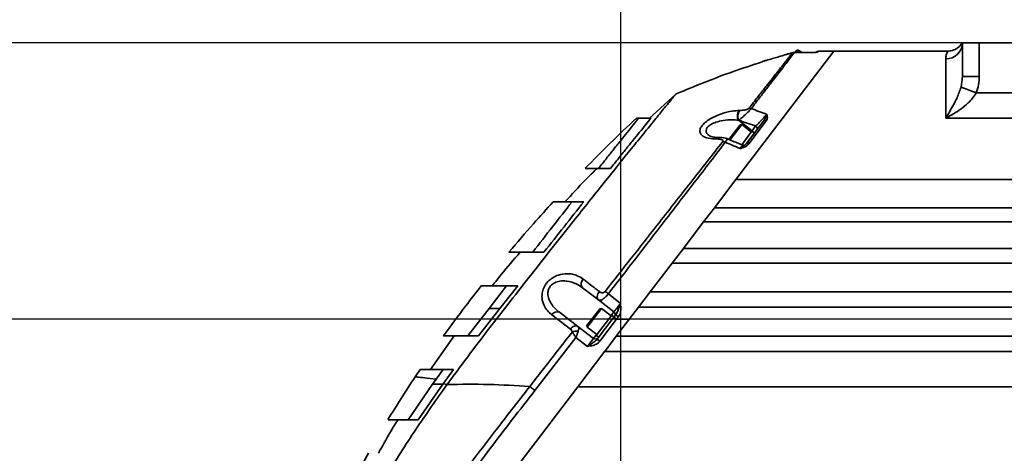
# Model space of a CAD drawing. Header units: millimetres. Extents: x 6316 to 18291, y -19059 to -9021.
# Tile 92 of 144: x 10565 to 10859, y -11833 to -11703. Entities that reach past the tile are written whole.
import ezdxf

# ---------------------------------------------------------------- set-up
doc = ezdxf.new("R2010")
doc.units = ezdxf.units.MM
doc.header["$LTSCALE"] = 10
doc.header["$PDSIZE"] = -1
doc.linetypes.add('CENTER', pattern=[50.8, 31.75, -6.35, 6.35, -6.35])
doc.linetypes.add('CENTERX2', pattern=[20.32, 12.7, -2.54, 2.54, -2.54])
doc.layers.get('Defpoints').update_dxf_attribs({"true_color": 0x5e5e5e})
doc.layers.add('2细线层', color=4, linetype='Continuous', lineweight=13)
doc.layers.add('中心线层', color=1, linetype='CENTER')
doc.dimstyles.new('ISO-25', dxfattribs={"dimscale": 20, "dimtxt": 4, "dimasz": 3.05, "dimexe": 3, "dimexo": 0.625, "dimtad": 1, "dimdec": 0, "dimtxsty": 'Standard', "dimcen": 2.5, "dimclrd": 1, "dimclre": 1, "dimclrt": 4, "dimadec": 1, "dimazin": 2, "dimtfac": 1, "dimtdec": 0, "dimtmove": 0, "dimatfit": 0, "dimfxl": 1, "dimarcsym": 0})

# ---------------------------------------------------------------- blocks, each defined once
blk = doc.blocks.new('*D148')
at = {"layer": 'Defpoints', "color": 0, "linetype": 'ByBlock', "lineweight": 20, "transparency": 16777216}
for p in [(11690.09, -11297.54), (11555.19, -11666.33), (10703.28, -11792.73), (11661.24, -11792.73), (11834.85, -11792.73)]:
    blk.add_point(p, dxfattribs=at)
at = {"layer": '中心线层', "color": 1, "linetype": 'ByBlock', "lineweight": -2, "transparency": 16777216}
for p, q in [((11547.15, -11656.76), (11303.84, -11366.79)), ((11847.35, -11792.73), (12217.27, -11792.73))]:
    blk.add_line(p, q, dxfattribs=at)
blk.add_arc((11661.24, -11792.73), 496.02, 7.0506, 122.9494, dxfattribs=at)
at = {"layer": '中心线层', "color": 1, "linetype": 'ByBlock', "lineweight": 20, "transparency": 16777216}
for points in [[(11397.5, -11384.66), (11385.41, -11368.31), (11342.41, -11412.75)], [(12163.66, -11731.22), (12143.37, -11732.47), (12157.27, -11792.73)]]:
    blk.add_solid(points, dxfattribs=at)
at = {"layer": '中心线层', "color": 4, "linetype": 'ByBlock', "lineweight": 20, "transparency": 16777216, "insert": (11970.28, -11339), "char_height": 80, "attachment_point": 5, "rotation": 325.7408}
blk.add_mtext('130°', dxfattribs=at)
blk = doc.blocks.new('*D149')
at = {"layer": 'Defpoints', "color": 0, "linetype": 'ByBlock', "lineweight": 20, "transparency": 16777216}
for p in [(10703.28, -11792.73), (11661.24, -11792.73), (11834.85, -11792.73), (11557.23, -11916.69), (11679.34, -12103.48)]:
    blk.add_point(p, dxfattribs=at)
at = {"layer": '中心线层', "color": 1, "linetype": 'ByBlock', "lineweight": -2, "transparency": 16777216}
for p, q in [((11847.35, -11792.73), (12032.53, -11792.73)), ((11549.19, -11926.26), (11422.59, -12077.15))]:
    blk.add_line(p, q, dxfattribs=at)
blk.add_arc((11661.24, -11792.73), 311.28, 241.2459, 348.7541, dxfattribs=at)
at = {"layer": '中心线层', "color": 1, "linetype": 'ByBlock', "lineweight": 20, "transparency": 16777216}
for points in [[(11956.43, -11852.44), (11976.67, -11854.43), (11972.53, -11792.73)], [(11505.76, -12074.02), (11517.24, -12057.23), (11461.16, -12031.18)]]:
    blk.add_solid(points, dxfattribs=at)
at = {"layer": '中心线层', "color": 4, "linetype": 'ByBlock', "lineweight": 20, "transparency": 16777216, "insert": (11770.42, -12026.86), "char_height": 80, "attachment_point": 5, "rotation": 25}
blk.add_mtext('130°', dxfattribs=at)
blk = doc.blocks.new('*D152')
at = {"layer": 'Defpoints', "color": 0, "linetype": 'ByBlock', "lineweight": 20, "transparency": 16777216}
for p in [(10744.24, -11792.73), (11834.85, -11792.73), (10910.7, -11928.22), (11200.52, -11950.1), (11072.57, -12830.82)]:
    blk.add_point(p, dxfattribs=at)
at = {"layer": '中心线层', "color": 1, "linetype": 'ByBlock', "lineweight": -2, "transparency": 16777216}
blk.add_arc((10886.41, -11792.73), 351.33, 290.1276, 350.0396, dxfattribs=at)
at = {"layer": '中心线层', "color": 1, "linetype": 'ByBlock', "lineweight": 20, "transparency": 16777216}
for points in [[(11222.32, -11852.61), (11242.57, -11854.38), (11237.74, -11792.73)], [(11009.96, -12132.42), (11004.65, -12112.79), (10948.42, -12138.54)]]:
    blk.add_solid(points, dxfattribs=at)
at = {"layer": '中心线层', "color": 4, "linetype": 'ByBlock', "lineweight": 20, "transparency": 16777216, "insert": (11113.63, -11986.13), "char_height": 80, "attachment_point": 5, "rotation": 49.5964}
blk.add_mtext('80°', dxfattribs=at)
blk = doc.blocks.new('*D155')
at = {"layer": 'Defpoints', "color": 0, "linetype": 'ByBlock', "lineweight": 20, "transparency": 16777216}
for p in [(10266.86, -11792.73), (10984.24, -11792.73), (10744.24, -11962.73)]:
    blk.add_point(p, dxfattribs=at)
at = {"layer": '中心线层', "color": 1, "linetype": 'ByBlock', "lineweight": -2, "transparency": 16777216}
for p, q in [((10266.86, -11731.73), (10266.86, -11488.87)), ((10971.74, -11792.73), (10206.86, -11792.73)), ((10266.86, -11962.73), (10266.86, -11792.73)), ((10731.74, -11962.73), (10206.86, -11962.73)), ((10266.86, -12023.73), (10266.86, -12084.73))]:
    blk.add_line(p, q, dxfattribs=at)
at = {"layer": '中心线层', "color": 1, "linetype": 'ByBlock', "lineweight": 20, "transparency": 16777216}
for points in [[(10256.69, -11731.73), (10277.03, -11731.73), (10266.86, -11792.73)], [(10256.69, -12023.73), (10277.03, -12023.73), (10266.86, -11962.73)]]:
    blk.add_solid(points, dxfattribs=at)
at = {"layer": '中心线层', "color": 4, "linetype": 'ByBlock', "lineweight": 20, "transparency": 16777216, "insert": (10213.91, -11579.8), "char_height": 80, "attachment_point": 5, "rotation": 90}
blk.add_mtext('170', dxfattribs=at)
blk = doc.blocks.new('*D156')
at = {"layer": 'Defpoints', "color": 0, "linetype": 'ByBlock', "lineweight": 20, "transparency": 16777216}
for p in [(10446.08, -11710.23), (10931.24, -11710.23), (10982.74, -11792.73)]:
    blk.add_point(p, dxfattribs=at)
at = {"layer": '中心线层', "color": 1, "linetype": 'ByBlock', "lineweight": -2, "transparency": 16777216}
for p, q in [((10446.08, -11649.23), (10446.08, -11457.16)), ((10918.74, -11710.23), (10386.08, -11710.23)), ((10446.08, -11792.73), (10446.08, -11710.23)), ((10970.24, -11792.73), (10386.08, -11792.73)), ((10446.08, -11853.73), (10446.08, -11914.73))]:
    blk.add_line(p, q, dxfattribs=at)
at = {"layer": '中心线层', "color": 1, "linetype": 'ByBlock', "lineweight": 20, "transparency": 16777216}
for points in [[(10435.92, -11649.23), (10456.25, -11649.23), (10446.08, -11710.23)], [(10435.92, -11853.73), (10456.25, -11853.73), (10446.08, -11792.73)]]:
    blk.add_solid(points, dxfattribs=at)
at = {"layer": '中心线层', "color": 4, "linetype": 'ByBlock', "lineweight": 20, "transparency": 16777216, "insert": (10393.58, -11522.69), "char_height": 80, "attachment_point": 5, "rotation": 90}
blk.add_mtext('83', dxfattribs=at)
blk = doc.blocks.new('*D157')
at = {"layer": 'Defpoints', "color": 0, "linetype": 'ByBlock', "lineweight": 20, "transparency": 16777216}
for p in [(11661.11, -11671.18), (11661.11, -11792.73), (10744.24, -11962.73)]:
    blk.add_point(p, dxfattribs=at)
at = {"layer": '中心线层', "color": 1, "linetype": 'ByBlock', "lineweight": -2, "transparency": 16777216}
for p, q in [((10744.24, -11950.23), (10744.24, -11611.18)), ((11661.11, -11780.23), (11661.11, -11611.18)), ((10805.24, -11671.18), (11600.11, -11671.18))]:
    blk.add_line(p, q, dxfattribs=at)
at = {"layer": '中心线层', "color": 1, "linetype": 'ByBlock', "lineweight": 20, "transparency": 16777216}
for points in [[(10805.24, -11661.01), (10805.24, -11681.34), (10744.24, -11671.18)], [(11600.11, -11661.01), (11600.11, -11681.34), (11661.11, -11671.18)]]:
    blk.add_solid(points, dxfattribs=at)
at = {"layer": '中心线层', "color": 4, "linetype": 'ByBlock', "lineweight": 20, "transparency": 16777216, "insert": (11202.68, -11618.68), "char_height": 80, "attachment_point": 5}
blk.add_mtext('917', dxfattribs=at)
blk = doc.blocks.new('*D165')
at = {"layer": 'Defpoints', "color": 0, "linetype": 'ByBlock', "lineweight": 20, "transparency": 16777216}
for p in [(8798.07, -11030.1), (10744.24, -11030.1), (10440.1, -13232.73)]:
    blk.add_point(p, dxfattribs=at)
at = {"layer": '中心线层', "color": 1, "linetype": 'ByBlock', "lineweight": -2, "transparency": 16777216}
for p, q in [((10731.74, -11030.1), (8738.07, -11030.1)), ((8798.07, -13171.73), (8798.07, -11091.1)), ((10427.6, -13232.73), (8738.07, -13232.73))]:
    blk.add_line(p, q, dxfattribs=at)
at = {"layer": '中心线层', "color": 1, "linetype": 'ByBlock', "lineweight": 20, "transparency": 16777216}
for points in [[(8787.9, -11091.1), (8808.24, -11091.1), (8798.07, -11030.1)], [(8787.9, -13171.73), (8808.24, -13171.73), (8798.07, -13232.73)]]:
    blk.add_solid(points, dxfattribs=at)
at = {"layer": '中心线层', "color": 4, "linetype": 'ByBlock', "lineweight": 20, "transparency": 16777216, "insert": (8745.12, -12241.75), "char_height": 80, "attachment_point": 5, "rotation": 90}
blk.add_mtext('2203', dxfattribs=at)

msp = doc.modelspace()

# ---------------------------------------------------------------- linework, layer by layer
at = {"color": 7, "linetype": 'Continuous', "lineweight": 35}
for p, q in [((10796.34, -11713.13), (10796.83, -11712.49)), ((10797.32, -11712.42), (10796.77, -11713.14)), ((10797.32, -11712.42), (10796.83, -11712.49)), ((10796.83, -11712.49), (10796.83, -11712.49)), ((10798.27, -11713.14), (10797.32, -11712.42)), ((10846.21, -11710.46), (10846.21, -11710.46)), ((10846.24, -11720.31), (10846.24, -11710.23)), ((10846.24, -11710.23), (10851.24, -11710.23)), ((10851.24, -11710.23), (10851.24, -11720.31)), ((10851.24, -11710.23), (10861.24, -11710.23)), ((10807.85, -11712.73), (10778.64, -11751.01)), ((10778.64, -11751.01), (10807.85, -11712.73)), ((10792.48, -11714.1), (10791.98, -11714.25)), ((10796.43, -11713.14), (10796.09, -11713.14)), ((10796.43, -11713.16), (10796.1, -11713.16)), ((10802, -11713.14), (10796.43, -11713.14)), ((10796.43, -11713.16), (10796.43, -11713.14)), ((10801.98, -11713.16), (10796.43, -11713.16)), ((10801.98, -11713.16), (10802, -11713.14)), ((10803.31, -11712.73), (10803.14, -11712.95)), ((10807.85, -11712.73), (10803.31, -11712.73)), ((10841.88, -11712.73), (10807.85, -11712.73)), ((10841.24, -11732.7), (10841.24, -11715.08)), ((10845.8, -11723.48), (10846.24, -11720.31)), ((10851.24, -11720.31), (10846.24, -11720.31)), ((10850.35, -11725.2), (10845.8, -11723.48)), ((10760.72, -11725.55), (10752.74, -11732.8)), ((10850.35, -11725.2), (10862.14, -11725.2)), ((10748.99, -11732.73), (10749.59, -11732.73)), ((10753.29, -11732.73), (10749.59, -11732.73)), ((10779.6, -11730.46), (10779.73, -11730.46)), ((10871.24, -11732.7), (10841.24, -11732.7)), ((10776.5, -11739.13), (10779.85, -11734.75)), ((10780.34, -11734.68), (10776.84, -11739.27)), ((10783.43, -11736.48), (10779.35, -11733.37)), ((10779.48, -11733.37), (10779.35, -11733.37)), ((10780.34, -11734.68), (10779.85, -11734.75)), ((10779.85, -11734.75), (10779.85, -11734.75)), ((10783.24, -11736.89), (10780.34, -11734.68)), ((10781.66, -11740.45), (10786.82, -11733.68)), ((10787.62, -11733.55), (10782.45, -11740.41)), ((10783.43, -11736.48), (10784.5, -11735.08)), ((10773.34, -11738.98), (10772.35, -11738.96)), ((10774.13, -11738.53), (10773.14, -11738.51)), ((10783.42, -11736.66), (10780.34, -11740.7)), ((10782.79, -11739.12), (10782.72, -11739.06)), ((10782.72, -11739.06), (10782.79, -11739.12)), ((10783.21, -11738.56), (10783.14, -11738.51)), ((10783.14, -11738.51), (10783.21, -11738.56)), ((10783.16, -11736.83), (10783.43, -11736.48)), ((10784.18, -11737.24), (10783.42, -11736.66)), ((10783.58, -11738.08), (10783.51, -11738.03)), ((10783.51, -11738.03), (10783.58, -11738.08)), ((10783.87, -11737.7), (10783.8, -11737.64)), ((10783.8, -11737.64), (10783.87, -11737.7)), ((10784.08, -11737.43), (10784.01, -11737.37)), ((10784.01, -11737.37), (10784.08, -11737.43)), ((10784.19, -11737.28), (10784.12, -11737.23)), ((10784.12, -11737.23), (10784.19, -11737.28)), ((10781.85, -11740.35), (10781.78, -11740.3)), ((10781.78, -11740.3), (10781.78, -11740.3)), ((10781.78, -11740.3), (10781.85, -11740.35)), ((10782.33, -11739.72), (10782.26, -11739.67)), ((10782.26, -11739.67), (10782.33, -11739.72)), ((10782.33, -11739.72), (10782.33, -11739.72)), ((10737.61, -11747.73), (10741.18, -11747.73)), ((10772.19, -11759.45), (10778.64, -11751.01)), ((10778.64, -11751.01), (10874.24, -11751.01)), ((10733.19, -11757.73), (10729.71, -11757.73)), ((10772.19, -11759.45), (10768.97, -11763.67)), ((10873.8, -11759.45), (10772.19, -11759.45)), ((10762.84, -11771.7), (10768.97, -11763.67)), ((10768.97, -11763.67), (10873.8, -11763.67)), ((10717.97, -11772.73), (10721.33, -11772.73)), ((10762.93, -11771.59), (10759.56, -11776)), ((10874.24, -11771.59), (10762.93, -11771.59)), ((10753.01, -11784.6), (10759.56, -11776)), ((10759.56, -11776), (10874.24, -11776)), ((10704.94, -11789.49), (10710.2, -11782.73)), ((10708.19, -11789.49), (10713.49, -11782.73)), ((10713.49, -11782.73), (10710.2, -11782.73)), ((10737.63, -11786.99), (10732.83, -11783.33)), ((10740.55, -11785.17), (10744.15, -11788.02)), ((10753.01, -11784.59), (10749.58, -11789.08)), ((10874.24, -11784.59), (10753.01, -11784.59)), ((10742.21, -11790.5), (10737.63, -11786.99)), ((10698.64, -11797.73), (10704.94, -11789.49)), ((10701.84, -11797.73), (10708.19, -11789.49)), ((10704.94, -11789.49), (10708.19, -11789.49)), ((10729.25, -11795.69), (10723.69, -11791.42)), ((10725.95, -11790.66), (10731.47, -11794.88)), ((10734.17, -11794.61), (10737.99, -11789.6)), ((10738.48, -11789.53), (10734.24, -11795.1)), ((10741.57, -11791.51), (10736.96, -11797.55)), ((10738.48, -11789.53), (10737.99, -11789.6)), ((10737.99, -11789.6), (10737.99, -11789.6)), ((10741.38, -11791.75), (10738.48, -11789.53)), ((10741.3, -11791.69), (10742.21, -11790.5)), ((10742.33, -11792.09), (10741.57, -11791.51)), ((10742.23, -11792.12), (10742.78, -11791.41)), ((10742.91, -11797.82), (10749.58, -11789.08)), ((10743.57, -11792), (10743.03, -11792.73)), ((10749.58, -11789.08), (10874.24, -11789.08)), ((10731.47, -11794.88), (10736.15, -11798.45)), ((10734.17, -11794.61), (10734.24, -11795.1)), ((10737.23, -11798.68), (10742.23, -11792.12)), ((10743.03, -11792.73), (10738.02, -11799.29)), ((10742.23, -11792.12), (10743.03, -11792.73)), ((10742.33, -11792.14), (10742.26, -11792.08)), ((10742.26, -11792.08), (10742.33, -11792.14)), ((10743.03, -11792.73), (10746.8, -11792.73)), ((10694.51, -11797.73), (10687.44, -11807.72)), ((10698.64, -11797.73), (10701.84, -11797.73)), ((10734.24, -11795.1), (10737.14, -11797.31)), ((10736.15, -11798.45), (10737.06, -11797.25)), ((10736.96, -11797.55), (10737.67, -11798.1)), ((10742.91, -11797.82), (10739.49, -11802.31)), ((10874.24, -11797.82), (10742.91, -11797.82)), ((10730.89, -11798.21), (10718.64, -11813.98)), ((10734.33, -11800.83), (10730.89, -11798.21)), ((10734.33, -11800.83), (10736.15, -11798.45)), ((10737.23, -11798.68), (10738.02, -11799.29)), ((10731.44, -11812.86), (10739.51, -11802.28)), ((10739.49, -11802.31), (10874.24, -11802.31)), ((10684.38, -11807.69), (10682.86, -11809.96)), ((10689.14, -11810.6), (10691.22, -11807.73)), ((10694.38, -11807.73), (10691.22, -11807.73)), ((10691.24, -11812.04), (10694.38, -11807.73)), ((10688.04, -11812.14), (10680.76, -11822.73)), ((10691.17, -11812.14), (10683.82, -11822.73)), ((10689.14, -11810.6), (10688.04, -11812.14)), ((10688.04, -11812.14), (10691.17, -11812.14)), ((10691.24, -11812.04), (10691.17, -11812.14)), ((10691.24, -11812.04), (10692.45, -11812.18)), ((10731.44, -11812.86), (10666.42, -11898.07)), ((10874.24, -11812.86), (10731.44, -11812.86)), ((10680.76, -11822.73), (10683.82, -11822.73))]:
    msp.add_line(p, q, dxfattribs=at)
at = {"color": 7, "linetype": 'Continuous', "lineweight": 35, "flags": 128}
for points in [[(10737.87, -11784.5), (10737.63, -11784.83), (10737.44, -11785.18), (10737.31, -11785.55), (10737.24, -11785.9), (10737.24, -11786.24), (10737.31, -11786.54), (10737.44, -11786.8), (10737.63, -11786.99)], [(10742.78, -11791.41), (10742.79, -11791.42), (10742.84, -11791.45), (10742.91, -11791.51), (10743.01, -11791.58), (10743.13, -11791.67), (10743.27, -11791.77), (10743.42, -11791.89), (10743.57, -11792)], [(10729.25, -11795.69), (10729.5, -11795.39), (10729.79, -11795.14), (10730.09, -11794.94), (10730.4, -11794.79), (10730.7, -11794.71), (10730.99, -11794.7), (10731.25, -11794.76), (10731.47, -11794.88)]]:
    msp.add_lwpolyline(points, dxfattribs=at)
at = {"color": 7, "linetype": 'Continuous', "lineweight": 35}
for centre, radius, start, end in [((10841.32, -11710.15), 4.93, 269.1577, 359.1321), ((10796.08, -11715.15), 1.99, 89.4959, 106.8621), ((10802, -11712.14), 1, 267.6076, 275.6596), ((10803.31, -11713.73), 1, 95.0326, 142.655), ((10803.14, -11713.95), 0.997, 89.7429, 114.9309), ((10782.6, -11731.78), 1.97, 72.547, 93.0741), ((10781.84, -11732.12), 2.79, 143.6197, 206.6693), ((10781.98, -11732.12), 2.8, 143.6347, 206.637), ((10784.03, -11735.86), 0.913, 330.2218, 58.6111), ((10787.31, -11734.17), 0.695, 64.0876, 134.9222), ((10773.18, -11739.48), 0.976, 92.2933, 147.9928), ((10774.17, -11739.5), 0.977, 92.5284, 148.1836), ((10782.72, -11737.43), 1.18, 24.465, 53.1937), ((10774.5, -11741.99), 2.28, 65.1046, 84.6969), ((10780.88, -11739.82), 1, 247.0312, 322.653), ((10782.09, -11740.97), 0.67, 56.9471, 129.8773), ((10734.25, -11782.16), 1.84, 130.5695, 219.4768), ((10727.77, -11801.35), 20.62, 51.7, 55.0432), ((10725.23, -11792.27), 1.76, 65.9296, 151.035), ((10741.61, -11791.29), 1, 322.655, 52.655), ((10731.13, -11800.05), 3.77, 83.686, 111.2297), ((10736.76, -11797.65), 1, 232.655, 322.655)]:
    msp.add_arc(centre, radius, start, end, dxfattribs=at)
for centre, major_axis, ratio, start_param, end_param in [((10801.05, -11792.73), (139.81, -64.98), 0.333767, 1.818622, 1.851268), ((10799.61, -11794.61), (140.04, -62.06), 0.325473, 1.821071, 1.856834), ((10781.9, -11740.28), (2.62, 2.78), 0.043309, 1.180805, 1.390244), ((10781.83, -11740.22), (2.64, 2.76), 0.020729, 1.178366, 1.387806), ((10781.9, -11740.28), (2.59, 2.8), 0.06413, 0.97284, 1.18228), ((10781.83, -11740.22), (2.62, 2.78), 0.043329, 0.97117, 1.180609), ((10781.9, -11740.28), (2.54, 2.84), 0.082269, 0.763845, 0.973285), ((10781.83, -11740.22), (2.59, 2.8), 0.064148, 0.763204, 0.972644), ((10781.9, -11740.28), (2.49, 2.88), 0.096894, 0.553727, 0.763167), ((10781.83, -11740.22), (2.54, 2.84), 0.082284, 0.554208, 0.763648), ((10781.9, -11740.28), (2.42, 2.93), 0.107296, 0.34259, 0.552029), ((10781.83, -11740.22), (2.49, 2.88), 0.096906, 0.34409, 0.553529), ((10781.9, -11740.28), (2.35, 2.99), 0.112943, 0.130721, 0.340161), ((10781.83, -11740.22), (2.42, 2.93), 0.107303, 0.132951, 0.34239), ((10781.9, -11740.28), (2.28, 3.04), 0.113537, 6.282133, 6.411177), ((10781.83, -11740.22), (2.35, 2.99), 0.112946, 0.001675, 0.130521), ((10767.58, -11792.73), (139.81, -64.98), 0.333767, 1.637852, 1.668936), ((10781.9, -11740.28), (2.64, 2.76), 0.020707, 1.388001, 1.59744), ((10781.83, -11740.22), (2.65, 2.76), 0.002713, 4.688571, 4.89801), ((10740.05, -11795.13), (2.28, 3.04), 0.113537, 6.282133, 6.411177), ((10739.98, -11795.08), (2.35, 2.99), 0.112946, 0.001675, 0.130521)]:
    msp.add_ellipse(centre, major_axis=major_axis, ratio=ratio, start_param=start_param, end_param=end_param, dxfattribs=at)
for points, knots in [([(10846.09, -11710.2), (10846.09, -11710.21), (10846.07, -11710.31), (10845.95, -11710.58), (10845.72, -11710.93), (10845.46, -11711.22), (10845.17, -11711.5), (10844.83, -11711.79), (10844.34, -11712.1), (10843.67, -11712.42), (10842.84, -11712.68), (10842.2, -11712.71), (10841.88, -11712.72)], [0, 0, 0, 0, 0.029652, 0.357183, 0.543328, 0.658683, 0.728845, 0.779995, 0.828952, 0.879237, 0.937289, 1, 1, 1, 1]), ([(10782.49, -11729.81), (10782.94, -11729.23), (10784.18, -11727.66), (10786.07, -11725.25), (10788.12, -11722.64), (10789.98, -11720.27), (10791.61, -11718.2), (10792.98, -11716.46), (10794.09, -11715.04), (10794.98, -11713.92), (10795.33, -11713.47), (10795.51, -11713.24)], [0, 0, 0, 0, 0.06702, 0.183613, 0.300199, 0.419199, 0.538189, 0.652112, 0.766028, 0.883016, 1, 1, 1, 1]), ([(10796.1, -11713.16), (10795.93, -11713.38), (10795.59, -11713.82), (10794.74, -11714.92), (10793.63, -11716.36), (10792.26, -11718.13), (10790.66, -11720.21), (10788.83, -11722.57), (10786.79, -11725.22), (10784.88, -11727.7), (10783.64, -11729.32), (10783.19, -11729.9)], [0, 0, 0, 0, 0.113912, 0.227828, 0.344874, 0.461927, 0.578434, 0.694949, 0.813978, 0.933015, 1, 1, 1, 1]), ([(10792.73, -11714.02), (10792.19, -11714.19), (10791.07, -11714.53), (10789.3, -11715.04), (10787.71, -11715.5), (10786.58, -11715.81), (10786.47, -11715.84), (10786.42, -11715.85)], [0, 0, 0, 0, 0.1719114, 0.3498069, 0.6016361, 0.8118063, 1, 1, 1, 1]), ([(10788.01, -11715.41), (10788, -11715.41), (10787.68, -11715.5), (10787.22, -11715.63), (10786.71, -11715.77), (10786.52, -11715.82), (10786.51, -11715.83), (10786.5, -11715.83)], [0, 0, 0, 0, 0.000717, 0.33311, 0.646784, 0.930489, 1, 1, 1, 1]), ([(10795.51, -11713.24), (10795.51, -11713.24), (10795.51, -11713.24), (10795.49, -11713.24), (10795.41, -11713.25), (10795.23, -11713.3), (10794.95, -11713.37), (10794.12, -11713.6), (10793.36, -11713.83), (10792.73, -11714.02)], [0, 0, 0, 0, 0.009539, 0.042185, 0.094802, 0.14674, 0.272077, 0.392482, 1, 1, 1, 1]), ([(10796.09, -11713.14), (10796, -11713.15), (10795.84, -11713.15), (10795.63, -11713.19), (10795.34, -11713.26), (10794.8, -11713.41), (10794.03, -11713.63), (10793.46, -11713.8), (10793.2, -11713.88)], [0, 0, 0, 0, 0.087687, 0.1507416, 0.217629, 0.426674, 0.7424787, 1, 1, 1, 1]), ([(10802.71, -11713.05), (10802.71, -11713.05), (10802.74, -11713.04), (10802.74, -11713.04), (10802.71, -11713.05), (10802.5, -11713.09), (10802.2, -11713.13), (10801.96, -11713.15), (10801.89, -11713.16)], [0, 0, 0, 0, 0.000897, 0.104564, 0.258984, 0.509619, 0.877154, 1, 1, 1, 1]), ([(10803.14, -11712.95), (10803.09, -11712.98), (10802.99, -11713.03), (10802.54, -11713.1), (10802.16, -11713.14), (10802.02, -11713.16), (10801.99, -11713.16), (10801.98, -11713.16)], [0, 0, 0, 0, 0.376745, 0.79039, 0.950217, 0.996544, 1, 1, 1, 1]), ([(10801.98, -11713.16), (10801.99, -11713.16), (10802, -11713.15), (10802.05, -11713.14), (10802.08, -11713.14), (10802.1, -11713.14)], [0, 0, 0, 0, 0.033977, 0.44082, 1, 1, 1, 1]), ([(10841.24, -11715.08), (10841.28, -11714.65), (10841.37, -11713.79), (10841.73, -11713.06), (10841.92, -11712.7), (10841.89, -11712.76), (10841.88, -11712.77)], [0, 0, 0, 0, 0.299033, 0.598178, 0.903673, 1, 1, 1, 1]), ([(10786.45, -11715.96), (10783.51, -11716.91), (10774.81, -11719.74), (10766.35, -11723.21), (10760.75, -11725.5)], [0, 0, 0, 0, 0.338618, 1, 1, 1, 1]), ([(10851.24, -11720.31), (10851.21, -11721.13), (10851.13, -11722.8), (10850.61, -11724.39), (10850.35, -11725.2)], [0, 0, 0, 0, 0.491825, 1, 1, 1, 1]), ([(10841.24, -11732.7), (10841.25, -11732.7), (10841.64, -11732.08), (10842.79, -11730.21), (10844.15, -11727.69), (10845.26, -11725.15), (10845.62, -11724.03), (10845.8, -11723.48)], [0, 0, 0, 0, 0.001889, 0.24011, 0.701938, 0.851152, 1, 1, 1, 1]), ([(10709.63, -11789.49), (10711.81, -11786.71), (10716.16, -11781.16), (10722.64, -11772.93), (10728.48, -11765.55), (10733.65, -11759.04), (10738.16, -11753.39), (10742.48, -11748), (10746.56, -11742.93), (10750.32, -11738.28), (10753.68, -11734.14), (10756.54, -11730.63), (10758.53, -11728.2), (10759.79, -11726.66), (10760.47, -11725.83), (10760.77, -11725.46), (10760.72, -11725.53), (10760.71, -11725.55)], [0, 0, 0, 0, 0.094113, 0.188224, 0.282331, 0.352924, 0.423514, 0.494101, 0.564683, 0.635259, 0.705827, 0.776382, 0.846925, 0.893978, 0.941024, 0.988071, 1, 1, 1, 1]), ([(10850.35, -11725.2), (10850, -11725.74), (10849.3, -11726.82), (10847.76, -11728.41), (10845.86, -11729.99), (10843.59, -11731.47), (10842.04, -11732.31), (10841.25, -11732.7), (10841.24, -11732.7)], [0, 0, 0, 0, 0.153404, 0.307388, 0.536074, 0.765153, 0.998397, 1, 1, 1, 1]), ([(10783.19, -11729.9), (10783.12, -11729.98), (10782.98, -11730.13), (10782.7, -11730.44), (10782.26, -11730.89), (10781.53, -11731.61), (10780.85, -11732.22), (10780.11, -11732.87), (10779.76, -11733.15), (10779.48, -11733.37)], [0, 0, 0, 0, 0.072727, 0.14022, 0.244868, 0.41281, 0.665481, 0.736798, 1, 1, 1, 1]), ([(10779.73, -11730.46), (10780.01, -11730.45), (10780.59, -11730.42), (10781.4, -11730.29), (10782, -11730.11), (10782.27, -11729.98), (10782.41, -11729.89), (10782.46, -11729.84), (10782.49, -11729.81)], [0, 0, 0, 0, 0.319792, 0.680591, 0.83363, 0.911653, 0.955627, 1, 1, 1, 1]), ([(10748.99, -11732.73), (10746.33, -11735.22), (10741.12, -11740.11), (10736.09, -11745.2), (10733.62, -11747.7)], [0, 0, 0, 0, 0.508397, 1, 1, 1, 1]), ([(10737.61, -11747.73), (10738.4, -11746.73), (10739.98, -11744.74), (10742.2, -11741.96), (10744.28, -11739.36), (10746.27, -11736.86), (10748.13, -11734.54), (10749.1, -11733.33), (10749.59, -11732.73)], [0, 0, 0, 0, 0.154376, 0.308735, 0.466962, 0.625159, 0.811254, 1, 1, 1, 1]), ([(10741.18, -11747.73), (10741.98, -11746.73), (10743.57, -11744.74), (10745.81, -11741.96), (10747.91, -11739.36), (10749.93, -11736.87), (10751.81, -11734.54), (10752.8, -11733.33), (10753.29, -11732.73)], [0, 0, 0, 0, 0.154394, 0.308771, 0.467011, 0.625221, 0.811278, 1, 1, 1, 1]), ([(10772.35, -11738.96), (10771.45, -11738.88), (10769.79, -11738.73), (10768.32, -11737.87), (10767.78, -11736.82), (10767.98, -11735.68), (10768.8, -11734.54), (10770.12, -11733.44), (10771.98, -11732.33), (10774.55, -11731.28), (10777.29, -11730.59), (10778.91, -11730.5), (10779.6, -11730.46)], [0, 0, 0, 0, 0.140267, 0.259141, 0.351488, 0.429085, 0.506822, 0.579003, 0.655546, 0.765233, 0.901109, 1, 1, 1, 1]), ([(10779.35, -11733.37), (10778.74, -11733.31), (10777.32, -11733.17), (10775.01, -11733.35), (10772.87, -11733.84), (10771.34, -11734.48), (10770.34, -11735.17), (10769.93, -11735.71), (10769.71, -11736.27), (10769.71, -11736.92), (10770.07, -11737.58), (10770.55, -11737.86), (10770.67, -11737.92)], [0, 0, 0, 0, 0.138327, 0.326331, 0.472515, 0.569518, 0.656927, 0.737976, 0.7493, 0.843649, 0.962172, 1, 1, 1, 1]), ([(10784.5, -11735.08), (10784.74, -11734.87), (10785.2, -11734.45), (10786.06, -11733.57), (10786.75, -11732.81), (10787.22, -11732.26), (10787.53, -11731.88), (10787.7, -11731.66), (10787.78, -11731.55)], [0, 0, 0, 0, 0.24904, 0.494523, 0.714981, 0.79687, 0.904004, 1, 1, 1, 1]), ([(10787.78, -11731.55), (10787.78, -11731.55), (10787.77, -11731.61), (10787.71, -11731.82), (10787.56, -11732.3), (10787.29, -11732.99), (10786.97, -11733.47), (10786.82, -11733.68)], [0, 0, 0, 0, 0.003919, 0.091362, 0.331822, 0.711219, 1, 1, 1, 1]), ([(10787.78, -11731.55), (10787.78, -11731.55), (10787.8, -11731.6), (10787.89, -11731.78), (10788.03, -11732.23), (10788.02, -11732.87), (10787.75, -11733.34), (10787.62, -11733.55)], [0, 0, 0, 0, 0.002937, 0.076621, 0.290385, 0.671787, 1, 1, 1, 1]), ([(10773.14, -11738.5), (10773.13, -11738.5), (10772.68, -11738.52), (10771.99, -11738.42), (10771.19, -11738.25), (10770.75, -11738.05), (10770.67, -11737.99), (10770.64, -11737.97)], [0, 0, 0, 0, 0.0038976, 0.3368927, 0.6116009, 0.8610338, 1, 1, 1, 1]), ([(10774.71, -11739.72), (10774.72, -11739.7), (10774.76, -11739.65), (10774.79, -11739.56), (10774.77, -11739.42), (10774.67, -11739.3), (10774.28, -11739.06), (10773.76, -11739.02), (10773.34, -11738.98)], [0, 0, 0, 0, 0.019902, 0.089901, 0.159199, 0.284364, 0.408601, 1, 1, 1, 1]), ([(10775.91, -11738.85), (10775.73, -11738.78), (10775.26, -11738.61), (10774.66, -11738.53), (10774.24, -11738.53), (10774.13, -11738.53)], [0, 0, 0, 0, 0.311175, 0.81531, 1, 1, 1, 1]), ([(10775.9, -11738.87), (10775.92, -11738.87), (10775.99, -11738.86), (10775.99, -11738.98), (10775.93, -11739.19), (10775.76, -11739.49), (10775.6, -11739.73), (10775.49, -11739.88), (10775.46, -11739.92)], [0, 0, 0, 0, 0.080149, 0.311192, 0.578398, 0.7502, 0.943362, 1, 1, 1, 1]), ([(10780.49, -11740.74), (10780.15, -11740.6), (10778.63, -11739.95), (10777.1, -11739.33), (10775.91, -11738.85)], [0, 0, 0, 0, 0.2231343, 1, 1, 1, 1]), ([(10739.59, -11784.45), (10742.18, -11781.14), (10747.41, -11774.49), (10754.28, -11765.74), (10760.19, -11758.21), (10765.2, -11751.83), (10770.09, -11745.6), (10773.17, -11741.68), (10774.71, -11739.72)], [0, 0, 0, 0, 0.2085818, 0.4193503, 0.5626653, 0.7059687, 0.8529951, 1, 1, 1, 1]), ([(10775.46, -11739.92), (10773.97, -11741.85), (10771, -11745.71), (10766.19, -11751.94), (10761.17, -11758.45), (10755.23, -11766.16), (10748.35, -11775.06), (10743.16, -11781.79), (10740.55, -11785.17)], [0, 0, 0, 0, 0.143213, 0.286446, 0.433642, 0.580851, 0.789291, 1, 1, 1, 1]), ([(10782.45, -11740.41), (10782.26, -11740.62), (10781.84, -11741.07), (10780.99, -11741.5), (10780.3, -11741.71), (10779.95, -11741.79), (10779.85, -11741.81), (10779.85, -11741.81)], [0, 0, 0, 0, 0.311694, 0.665901, 0.909393, 0.99721, 1, 1, 1, 1]), ([(10779.85, -11741.81), (10779.85, -11741.81), (10779.93, -11741.75), (10780.22, -11741.56), (10780.72, -11741.23), (10781.28, -11740.86), (10781.54, -11740.58), (10781.66, -11740.45)], [0, 0, 0, 0, 0.003732, 0.108204, 0.380819, 0.729873, 1, 1, 1, 1]), ([(10779.85, -11741.81), (10779.95, -11741.68), (10780.23, -11741.32), (10780.48, -11740.92), (10780.57, -11740.71), (10780.49, -11740.75), (10780.49, -11740.75)], [0, 0, 0, 0, 0.220723, 0.575798, 0.969164, 1, 1, 1, 1]), ([(10737.17, -11747.75), (10736.02, -11748.87), (10732.71, -11752.09), (10729.61, -11755.52), (10727.59, -11757.75)], [0, 0, 0, 0, 0.347775, 1, 1, 1, 1]), ([(10737.61, -11747.73), (10736.66, -11747.73), (10734.75, -11747.73), (10733.65, -11747.73), (10733.65, -11747.73), (10733.65, -11747.73)], [0, 0, 0, 0, 0.406442, 0.812866, 1, 1, 1, 1]), ([(10724.13, -11757.71), (10722.14, -11759.87), (10717.62, -11764.77), (10713.31, -11769.85), (10710.89, -11772.69)], [0, 0, 0, 0, 0.440355, 1, 1, 1, 1]), ([(10717.97, -11772.73), (10719.96, -11770.17), (10723.98, -11765.01), (10727.79, -11760.17), (10729.71, -11757.73)], [0, 0, 0, 0, 0.4968568, 1, 1, 1, 1]), ([(10721.33, -11772.73), (10723.35, -11770.17), (10727.41, -11765.01), (10731.26, -11760.17), (10733.19, -11757.73)], [0, 0, 0, 0, 0.4968783, 1, 1, 1, 1]), ([(10724.14, -11757.73), (10724.12, -11757.73), (10723.99, -11757.73), (10724.58, -11757.73), (10725.84, -11757.73), (10727.59, -11757.73), (10729, -11757.73), (10729.71, -11757.73)], [0, 0, 0, 0, 0.053647, 0.325557, 0.597179, 0.798365, 1, 1, 1, 1]), ([(10714.23, -11772.76), (10712.3, -11774.95), (10709.45, -11778.19), (10706.82, -11781.61), (10705.97, -11782.72)], [0, 0, 0, 0, 0.675871, 1, 1, 1, 1]), ([(10717.97, -11772.73), (10716.97, -11772.73), (10714.97, -11772.73), (10712.85, -11772.73), (10711.44, -11772.73), (10710.81, -11772.73), (10710.91, -11772.73), (10710.94, -11772.73)], [0, 0, 0, 0, 0.228974, 0.458137, 0.687087, 0.923986, 1, 1, 1, 1]), ([(10723.69, -11791.42), (10723.23, -11791.02), (10722.31, -11790.21), (10721.25, -11788.56), (10720.67, -11786.65), (10720.77, -11784.65), (10721.4, -11782.92), (10722.45, -11781.49), (10723.92, -11780.29), (10725.89, -11779.36), (10727.97, -11779.06), (10729.83, -11779.25), (10731.5, -11779.74), (10732.49, -11780.39), (10733.05, -11780.76)], [0, 0, 0, 0, 0.0900826, 0.1800528, 0.2852664, 0.3666731, 0.4319596, 0.4971968, 0.5574713, 0.6375758, 0.7466284, 0.8218918, 0.8972436, 1, 1, 1, 1]), ([(10702.74, -11782.7), (10701.14, -11784.71), (10697.24, -11789.62), (10693.55, -11794.69), (10691.37, -11797.69)], [0, 0, 0, 0, 0.409177, 1, 1, 1, 1]), ([(10702.77, -11782.73), (10702.75, -11782.73), (10702.7, -11782.73), (10703.39, -11782.73), (10704.58, -11782.73), (10706.05, -11782.73), (10707.88, -11782.73), (10709.43, -11782.73), (10710.2, -11782.73)], [0, 0, 0, 0, 0.116509, 0.34486, 0.508031, 0.671204, 0.835601, 1, 1, 1, 1]), ([(10732.83, -11783.33), (10732.27, -11782.96), (10730.87, -11782), (10728.56, -11781.28), (10726.26, -11781.24), (10724.67, -11781.7), (10723.57, -11782.43), (10723.06, -11783.09), (10722.67, -11783.83), (10722.42, -11784.86), (10722.63, -11786.45), (10723.42, -11788.05), (10724.57, -11789.52), (10725.49, -11790.28), (10725.95, -11790.66)], [0, 0, 0, 0, 0.109697, 0.276901, 0.378011, 0.453981, 0.507828, 0.55357, 0.564766, 0.62316, 0.700889, 0.808182, 0.904025, 1, 1, 1, 1]), ([(10733.05, -11780.76), (10733.82, -11781.36), (10735.4, -11782.58), (10737.02, -11783.84), (10737.87, -11784.5)], [0, 0, 0, 0, 0.482345, 1, 1, 1, 1]), ([(10740.55, -11785.17), (10740.39, -11785.36), (10740.09, -11785.73), (10739.54, -11786.26), (10738.88, -11786.78), (10738.19, -11787.1), (10737.79, -11787.1), (10737.65, -11787.01), (10737.63, -11786.99)], [0, 0, 0, 0, 0.143169, 0.275472, 0.458575, 0.712477, 0.942254, 1, 1, 1, 1]), ([(10737.87, -11784.5), (10738.03, -11784.59), (10738.31, -11784.77), (10738.79, -11784.84), (10739.15, -11784.76), (10739.41, -11784.64), (10739.53, -11784.51), (10739.59, -11784.45)], [0, 0, 0, 0, 0.331481, 0.603253, 0.77566, 0.887248, 1, 1, 1, 1]), ([(10742.21, -11790.5), (10742.24, -11790.47), (10742.29, -11790.42), (10742.61, -11790.02), (10743.08, -11789.42), (10743.62, -11788.72), (10743.99, -11788.23), (10744.15, -11788.02)], [0, 0, 0, 0, 0.208729, 0.417437, 0.626045, 0.834494, 1, 1, 1, 1]), ([(10744.15, -11788.02), (10744.15, -11788.02), (10744.09, -11788.18), (10743.9, -11788.73), (10743.56, -11789.67), (10743.24, -11790.66), (10742.9, -11791.21), (10742.78, -11791.41)], [0, 0, 0, 0, 0.002962, 0.127556, 0.461082, 0.802784, 1, 1, 1, 1]), ([(10744.15, -11788.02), (10744.15, -11788.02), (10744.17, -11788.17), (10744.23, -11788.71), (10744.3, -11789.73), (10744.17, -11790.99), (10743.75, -11791.71), (10743.57, -11792)], [0, 0, 0, 0, 0.002205, 0.105687, 0.397931, 0.751458, 1, 1, 1, 1]), ([(10692.45, -11812.18), (10695.27, -11808.37), (10700.9, -11800.73), (10706.72, -11793.23), (10709.63, -11789.49)], [0, 0, 0, 0, 0.500001, 1, 1, 1, 1]), ([(10731.47, -11794.88), (10731.56, -11794.99), (10731.7, -11795.16), (10731.72, -11795.66), (10731.62, -11796.04), (10731.55, -11796.31)], [0, 0, 0, 0, 0.412833, 0.60346, 1, 1, 1, 1]), ([(10698.64, -11797.73), (10697.64, -11797.73), (10695.65, -11797.73), (10693.51, -11797.73), (10692.05, -11797.73), (10691.34, -11797.73), (10691.4, -11797.73), (10691.42, -11797.73)], [0, 0, 0, 0, 0.2207314, 0.4416344, 0.6623494, 0.8900685, 1, 1, 1, 1]), ([(10717.11, -11812.79), (10717.11, -11812.79), (10718.34, -11811.21), (10722.56, -11805.79), (10726.78, -11800.38), (10729.77, -11796.54)], [0, 0, 0, 0, 0.000003, 0.291253, 1, 1, 1, 1]), ([(10729.77, -11796.54), (10729.74, -11796.41), (10729.65, -11796.05), (10729.4, -11795.83), (10729.25, -11795.69)], [0, 0, 0, 0, 0.374706, 1, 1, 1, 1]), ([(10730.89, -11798.21), (10730.89, -11798.21), (10730.8, -11798.06), (10730.52, -11797.65), (10730.13, -11797.07), (10729.87, -11796.69), (10729.77, -11796.54)], [0, 0, 0, 0, 0.005174, 0.235855, 0.686807, 1, 1, 1, 1]), ([(10730.89, -11798.21), (10730.89, -11798.2), (10730.95, -11798.04), (10731.11, -11797.58), (10731.34, -11796.91), (10731.49, -11796.48), (10731.55, -11796.31)], [0, 0, 0, 0, 0.005173, 0.235425, 0.686801, 1, 1, 1, 1]), ([(10737.23, -11798.68), (10737.07, -11798.85), (10736.65, -11799.3), (10735.74, -11799.87), (10734.92, -11800.43), (10734.42, -11800.77), (10734.33, -11800.83), (10734.33, -11800.83)], [0, 0, 0, 0, 0.194275, 0.520271, 0.914949, 0.997036, 1, 1, 1, 1]), ([(10738.02, -11799.29), (10737.78, -11799.54), (10737.22, -11800.12), (10735.91, -11800.61), (10734.89, -11800.76), (10734.33, -11800.83), (10734.33, -11800.83)], [0, 0, 0, 0, 0.247749, 0.586729, 0.997819, 1, 1, 1, 1]), ([(10684.44, -11807.73), (10684.43, -11807.73), (10684.42, -11807.73), (10685.33, -11807.73), (10687.33, -11807.73), (10689.92, -11807.73), (10691.22, -11807.73)], [0, 0, 0, 0, 0.141741, 0.372505, 0.685317, 1, 1, 1, 1]), ([(10666.32, -11853.85), (10668.94, -11849.05), (10674.18, -11839.45), (10682.94, -11825.56), (10689.28, -11816.64), (10692.45, -11812.18)], [0, 0, 0, 0, 0.333327, 0.666661, 1, 1, 1, 1]), ([(10682.89, -11809.91), (10681.49, -11812.05), (10678.72, -11816.27), (10676.09, -11820.57), (10674.79, -11822.68)], [0, 0, 0, 0, 0.5081509, 1, 1, 1, 1]), ([(10682.91, -11809.91), (10682.9, -11809.91), (10682.74, -11809.89), (10683.5, -11809.97), (10685.44, -11810.18), (10687.91, -11810.46), (10689.14, -11810.6)], [0, 0, 0, 0, 0.009426, 0.339704, 0.669911, 1, 1, 1, 1]), ([(10692.45, -11812.18), (10696.56, -11812.14), (10704.62, -11812.04), (10713, -11812.54), (10717.11, -11812.79)], [0, 0, 0, 0, 0.509237, 1, 1, 1, 1]), ([(10690.43, -11847.93), (10691.6, -11846.31), (10697.47, -11838.21), (10706.4, -11826.52), (10714.21, -11816.5), (10717.11, -11812.79), (10717.11, -11812.79)], [0, 0, 0, 0, 0.135994, 0.680017, 0.999999, 1, 1, 1, 1]), ([(10718.64, -11813.98), (10714.13, -11819.77), (10705.12, -11831.36), (10696.48, -11843.22), (10692.16, -11849.15)], [0, 0, 0, 0, 0.499922, 1, 1, 1, 1]), ([(10677.76, -11822.71), (10677.29, -11823.44), (10675.21, -11826.7), (10673.37, -11830.09), (10671.93, -11832.72)], [0, 0, 0, 0, 0.2243, 1, 1, 1, 1]), ([(10674.86, -11822.73), (10674.89, -11822.73), (10674.93, -11822.73), (10675.8, -11822.73), (10676.99, -11822.73), (10678.62, -11822.73), (10680.05, -11822.73), (10680.76, -11822.73)], [0, 0, 0, 0, 0.229374, 0.421336, 0.613299, 0.806648, 1, 1, 1, 1]), ([(10668.99, -11832.68), (10667.66, -11835.09), (10664.9, -11840.09), (10662.37, -11845.2), (10661.05, -11847.86)], [0, 0, 0, 0, 0.480546, 1, 1, 1, 1])]:
    msp.add_open_spline(points, degree=3, knots=knots, dxfattribs=at)
msp.add_open_spline([(10718.64, -11813.98), (10718.36, -11813.76), (10717.8, -11813.33), (10717.34, -11812.97), (10717.11, -11812.79)], degree=3, dxfattribs=at)
at = {"layer": '2细线层'}
msp.add_arc((10744.24, -12742.73), 1712.62, 290, 188, dxfattribs=at)
at = {"layer": '中心线层', "color": 2, "linetype": 'CENTERX2', "lineweight": 18}
msp.add_line((11834.85, -11792.73), (10744.24, -11792.73), dxfattribs=at)
at = {"layer": '中心线层', "color": 2, "linetype": 'CENTER', "lineweight": 20}
msp.add_line((10744.24, -11962.73), (10744.24, -11792.73), dxfattribs=at)

# ---------------------------------------------------------------- dimensions: what is measured, and where the dimension line sits
at = {"layer": '中心线层', "color": 1, "linetype": 'ByBlock', "lineweight": 20}
for base, p1, p2, picture, middle in [((8798.07, -11030.1), (10440.1, -13232.73), (10744.24, -11030.1), '*D165', (8798.07, -12241.75)), ((10446.08231958, -11710.22648946), (10982.74434262, -11792.72648946), (10931.24434262, -11710.22648946), '*D156', (10446.08231958, -11522.69278159)), ((10266.86, -11792.73), (10744.24, -11962.73), (10984.24, -11792.73), '*D155', (10266.86, -11579.8))]:
    dim = msp.add_linear_dim(base=base, p1=p1, p2=p2, angle=90, dimstyle='ISO-25', dxfattribs=at)
    dim.commit()
    dim.dimension.update_dxf_attribs({"geometry": picture, "text_midpoint": middle, "dimtype": 160})
dim = msp.add_angular_dim_2l(base=(11690.09, -11297.54), line1=((11661.24, -11792.73), (11555.19, -11666.33)), line2=((11834.85, -11792.73), (10703.28, -11792.73)), dimstyle='ISO-25', dxfattribs=at)
dim.commit()
dim.dimension.update_dxf_attribs({"geometry": '*D148', "text_midpoint": (11940.47, -11382.76), "dimtype": 162})
dim = msp.add_linear_dim(base=(11661.11, -11671.18), p1=(10744.24, -11962.73), p2=(11661.11, -11792.73), dimstyle='ISO-25', dxfattribs=at)
dim.commit()
dim.dimension.update_dxf_attribs({"geometry": '*D157', "text_midpoint": (11202.68, -11618.68)})
dim = msp.add_angular_dim_2l(base=(11679.34, -12103.48), line1=((11834.85, -11792.73), (10703.28, -11792.73)), line2=((11661.24, -11792.73), (11557.23, -11916.69)), dimstyle='ISO-25', dxfattribs=at)
dim.commit()
dim.dimension.update_dxf_attribs({"geometry": '*D149', "text_midpoint": (11770.42, -12026.86)})
dim = msp.add_angular_dim_2l(base=(11200.52, -11950.1), line1=((11834.85, -11792.73), (10744.24, -11792.73)), line2=((10910.7, -11928.22), (11072.57, -12830.82)), dimstyle='ISO-25', override={"dimadec": 0}, dxfattribs=at)
dim.commit()
dim.dimension.update_dxf_attribs({"geometry": '*D152', "text_midpoint": (11153.95, -12020.45), "dimtype": 162})

doc.saveas('drawing.dxf')
